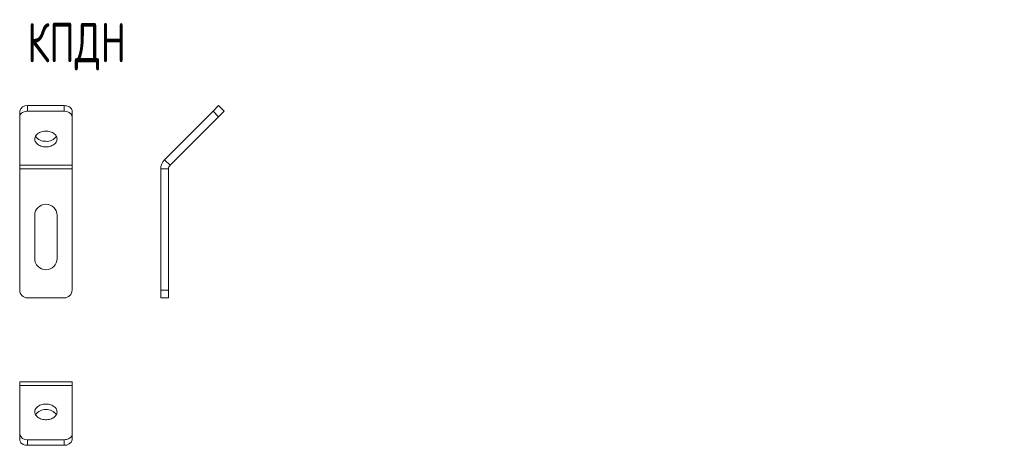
# Model space of a CAD drawing. Header units: millimetres. Extents: x -45 to 331, y -221 to 292.
# Tile 1 of 2: x -45 to 331, y -221 to -58. Entities that reach past the tile are written whole.
import ezdxf

# ---------------------------------------------------------------- set-up
doc = ezdxf.new("R2010")
doc.units = ezdxf.units.MM
doc.styles.add('SLDTEXTSTYLE3', font='TXT', dxfattribs={"width": 0.7, "bigfont": 'bigfont'})

msp = doc.modelspace()

# ---------------------------------------------------------------- linework, layer by layer
at = {"color": 7, "linetype": 'Continuous', "lineweight": 15}
for p, q in [((-44.95, -95.27), (-44.95, -93.15)), ((-27.95, -91.02), (-41.95, -91.02)), ((-27.95, -93.15), (-41.95, -93.15)), ((-24.95, -93.15), (-24.95, -95.27)), ((10.31, -111.65), (28.82, -93.15)), ((28.82, -93.15), (30.94, -91.02)), ((30.94, -91.02), (33.06, -93.15)), ((33.06, -93.15), (30.94, -95.27)), ((-44.95, -113.77), (-44.95, -95.27)), ((-24.95, -113.77), (-24.95, -95.27)), ((12.43, -113.77), (30.94, -95.27)), ((-44.95, -115.19), (-44.95, -113.77)), ((-44.95, -161.36), (-44.95, -115.19)), ((-24.95, -115.19), (-24.95, -113.77)), ((-24.95, -161.36), (-24.95, -115.19)), ((8.85, -161.36), (8.85, -115.19)), ((11.85, -161.36), (11.85, -115.19)), ((-39.2, -132.86), (-39.2, -149.36)), ((-30.7, -149.36), (-30.7, -132.86)), ((8.85, -164.36), (8.85, -161.36)), ((11.85, -161.36), (11.85, -164.36)), ((-27.95, -164.36), (-41.95, -164.36)), ((11.85, -164.36), (8.85, -164.36)), ((-24.95, -196.36), (-44.95, -196.36)), ((-44.95, -196.36), (-44.95, -197.82)), ((-44.95, -197.82), (-44.95, -216.33)), ((-24.95, -196.36), (-24.95, -197.82)), ((-24.95, -197.82), (-24.95, -216.33)), ((-44.95, -218.45), (-44.95, -216.33)), ((-24.95, -216.33), (-24.95, -218.45)), ((-27.95, -218.45), (-41.95, -218.45)), ((-27.95, -220.57), (-41.95, -220.57))]:
    msp.add_line(p, q, dxfattribs=at)
at = {"color": 7, "linetype": 'Continuous', "lineweight": 0}
for p, q in [((-41.95, -91.02), (-41.95, -93.15)), ((-27.95, -93.15), (-27.95, -91.02)), ((30.94, -95.27), (28.82, -93.15)), ((10.31, -111.65), (12.43, -113.77)), ((-24.95, -113.77), (-44.95, -113.77)), ((-24.95, -115.19), (-44.95, -115.19)), ((11.85, -115.19), (8.85, -115.19)), ((8.85, -161.36), (11.85, -161.36)), ((-24.95, -197.82), (-44.95, -197.82)), ((-41.95, -218.45), (-41.95, -220.57)), ((-27.95, -220.57), (-27.95, -218.45))]:
    msp.add_line(p, q, dxfattribs=at)
at = {"color": 7, "linetype": 'Continuous', "lineweight": 15, "flags": 128}
for points in [[(-41.95, -93.15), (-42.38, -93.17), (-42.79, -93.23), (-43.2, -93.34), (-43.57, -93.48), (-43.91, -93.66), (-44.22, -93.88), (-44.47, -94.12), (-44.68, -94.39), (-44.83, -94.67), (-44.92, -94.97), (-44.95, -95.27)], [(-27.95, -91.02), (-27.52, -91.05), (-27.1, -91.11), (-26.7, -91.22), (-26.33, -91.36), (-25.98, -91.54), (-25.68, -91.76), (-25.43, -92), (-25.22, -92.26), (-25.07, -92.55), (-24.98, -92.84), (-24.95, -93.15)], [(-34.95, -106.76), (-34.46, -106.74), (-33.99, -106.68), (-33.52, -106.58), (-33.07, -106.45), (-32.65, -106.28), (-32.26, -106.08), (-31.9, -105.85), (-31.58, -105.59), (-31.31, -105.3), (-31.08, -105), (-30.91, -104.68), (-30.78, -104.35), (-30.72, -104.01), (-30.7, -103.67), (-30.74, -103.32), (-30.84, -102.99), (-30.99, -102.66), (-31.19, -102.35), (-31.44, -102.06), (-31.74, -101.78), (-32.08, -101.54), (-32.45, -101.32), (-32.86, -101.14), (-33.3, -100.98), (-33.75, -100.87), (-34.22, -100.79), (-34.71, -100.75), (-35.19, -100.75), (-35.67, -100.79), (-36.15, -100.87), (-36.6, -100.98), (-37.04, -101.14), (-37.45, -101.32), (-37.82, -101.54), (-38.16, -101.78), (-38.46, -102.06), (-38.71, -102.35), (-38.91, -102.66), (-39.06, -102.99), (-39.16, -103.32), (-39.2, -103.67), (-39.18, -104.01), (-39.11, -104.35), (-38.99, -104.68), (-38.82, -105), (-38.59, -105.3), (-38.32, -105.59), (-38, -105.85), (-37.64, -106.08), (-37.25, -106.28), (-36.82, -106.45), (-36.38, -106.58), (-35.91, -106.68), (-35.43, -106.74), (-34.95, -106.76)], [(-34.95, -204.84), (-34.46, -204.85), (-33.99, -204.91), (-33.52, -205.01), (-33.07, -205.14), (-32.65, -205.31), (-32.26, -205.51), (-31.9, -205.75), (-31.58, -206.01), (-31.31, -206.29), (-31.08, -206.59), (-30.91, -206.91), (-30.78, -207.24), (-30.72, -207.58), (-30.7, -207.93), (-30.74, -208.27), (-30.84, -208.6), (-30.99, -208.93), (-31.19, -209.24), (-31.44, -209.54), (-31.74, -209.81), (-32.08, -210.05), (-32.45, -210.27), (-32.86, -210.46), (-33.3, -210.61), (-33.75, -210.72), (-34.22, -210.8), (-34.71, -210.84), (-35.19, -210.84), (-35.67, -210.8), (-36.15, -210.72), (-36.6, -210.61), (-37.04, -210.46), (-37.45, -210.27), (-37.82, -210.05), (-38.16, -209.81), (-38.46, -209.54), (-38.71, -209.24), (-38.91, -208.93), (-39.06, -208.6), (-39.16, -208.27), (-39.2, -207.93), (-39.18, -207.58), (-39.11, -207.24), (-38.99, -206.91), (-38.82, -206.59), (-38.59, -206.29), (-38.32, -206.01), (-38, -205.75), (-37.64, -205.51), (-37.25, -205.31), (-36.82, -205.14), (-36.38, -205.01), (-35.91, -204.91), (-35.43, -204.85), (-34.95, -204.84)], [(-27.95, -218.45), (-27.52, -218.43), (-27.1, -218.36), (-26.7, -218.26), (-26.33, -218.11), (-25.98, -217.93), (-25.68, -217.71), (-25.43, -217.47), (-25.22, -217.21), (-25.07, -216.92), (-24.98, -216.63), (-24.95, -216.33)], [(-41.95, -220.57), (-42.38, -220.55), (-42.79, -220.48), (-43.2, -220.38), (-43.57, -220.23), (-43.91, -220.05), (-44.22, -219.84), (-44.47, -219.59), (-44.68, -219.33), (-44.83, -219.04), (-44.92, -218.75), (-44.95, -218.45)]]:
    msp.add_lwpolyline(points, dxfattribs=at)
at = {"color": 7, "linetype": 'Continuous', "lineweight": 15}
for centre, radius, start, end in [((-42.29, -93.73), 2.72, 82.8394, 167.6894), ((-27.61, -95.85), 2.72, 12.3106, 97.1606), ((-35.22, -100.16), 4.49, 214.3837, 273.4981), ((-34.61, -100.29), 4.36, 265.579, 326.5392), ((13.85, -115.19), 5, 135, 180), ((13.85, -115.19), 2, 135, 180), ((-34.95, -132.86), 4.25, 0, 180), ((-34.95, -149.36), 4.25, 180, 0), ((-41.95, -161.36), 3, 180, 270), ((-27.95, -161.36), 3, 270, 0), ((-35.22, -211.43), 4.49, 86.5019, 145.6163), ((-34.61, -211.31), 4.36, 33.4608, 94.421), ((-42.29, -215.75), 2.72, 192.3106, 277.1606), ((-27.61, -217.87), 2.72, 262.8394, 347.6894)]:
    msp.add_arc(centre, radius, start, end, dxfattribs=at)

# ---------------------------------------------------------------- texts
at = {"color": 7, "linetype": 'Continuous', "lineweight": 0, "insert": (-42.01, -59.49), "char_height": 15, "attachment_point": 1, "style": 'SLDTEXTSTYLE3'}
msp.add_mtext('\\M+1844B\\M+18450\\M+18444\\M+1844E', dxfattribs=at)

doc.saveas('drawing.dxf')
